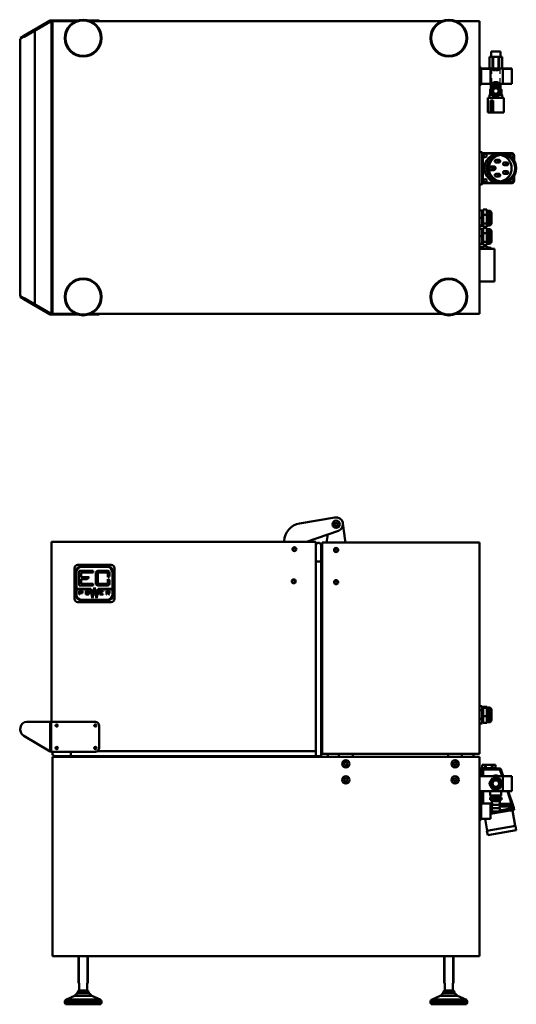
# Model space of a CAD drawing. Header units: millimetres. Extents: x 784 to 5006, y 464 to 3817.
# Tile 3 of 4: x 2265 to 3344, y 1676 to 3817. Entities that reach past the tile are written whole.
import ezdxf

# ---------------------------------------------------------------- set-up
doc = ezdxf.new("R2010")
doc.units = ezdxf.units.MM
doc.header["$LTSCALE"] = 10
for name, color, linetype, lineweight in [('Threads(ISO)', 7, 'Continuous', 25), ('Visible Edges(ISO)', 7, 'Continuous', 50), ('Visible Tangent Edges(ISO)', 7, 'Continuous', 50)]:
    doc.layers.add(name, color=color, linetype=linetype, lineweight=lineweight)

msp = doc.modelspace()

# ---------------------------------------------------------------- linework, layer by layer
at = {"layer": 'Threads(ISO)'}
for p, q in [((3290.7, 3748.4), (3290.7, 3736.4)), ((3309.2, 3736.4), (3309.2, 3748.4)), ((3288.4, 3709.4), (3268.4, 3709.4)), ((3290.7, 3711.4), (3290.7, 3699.4)), ((3309.2, 3699.4), (3309.2, 3711.4)), ((3334.9, 3709.4), (3314.9, 3709.4)), ((3290.6, 3690.4), (3290.6, 3676.4)), ((3309.3, 3676.4), (3309.3, 3690.4)), ((3268.4, 3679.4), (3288.4, 3679.4)), ((3314.9, 3679.4), (3334.9, 3679.4)), ((3334.9, 2171), (3314.9, 2171)), ((3290.6, 2130), (3290.6, 2126)), ((3309.3, 2126), (3309.3, 2130)), ((3314.9, 2140.9), (3334.9, 2140.9)), ((3288.4, 2111), (3268.4, 2111)), ((3268.4, 2080.9), (3288.4, 2080.9)), ((2394.4, 1781), (2394.4, 1722.1)), ((2411.4, 1722.1), (2411.4, 1781)), ((3189.4, 1781), (3189.4, 1722.1)), ((3206.4, 1722.1), (3206.4, 1781))]:
    msp.add_line(p, q, dxfattribs=at)
for centre, radius, start, end in [((2952.7, 2720), 4, 170, 80), ((2862.1, 2665.8), 4, 170, 80), ((2952.7, 2664), 4, 170, 80), ((2952.7, 2664), 4, 170, 80), ((2860.7, 2595.8), 4, 170, 80), ((2952.7, 2594), 4, 170, 80), ((2952.7, 2594), 4, 170, 80), ((2973.9, 2199), 4, 100, 10), ((3211.4, 2199), 4, 170, 80), ((2973.9, 2164), 4, 100, 10), ((3211.4, 2164), 4, 170, 80), ((3299.9, 2156), 9.24, 100, 10)]:
    msp.add_arc(centre, radius, start, end, dxfattribs=at)
at = {"layer": 'Visible Edges(ISO)'}
for p, q in [((2331.2, 3815.4), (2273.6, 3782.1)), ((2274.6, 3780.4), (2332.2, 3813.6)), ((2331.7, 3814.4), (2331.2, 3815.4)), ((2332.2, 3813.6), (2331.7, 3814.4)), ((2333.2, 3815.9), (2334.3, 3815.9)), ((2333.2, 3815.9), (2333.2, 3814.8)), ((2333.2, 3814.8), (2333.2, 3813.9)), ((2334.3, 3813.9), (2333.2, 3813.9)), ((2333.9, 3177.9), (2333.9, 3813.9)), ((2392.1, 3815.9), (2334.3, 3815.9)), ((2334.3, 3813.9), (2336.4, 3813.9)), ((2336.4, 3813.9), (2386.6, 3813.9)), ((2336.4, 3177.9), (2336.4, 3813.9)), ((2429.4, 3815.9), (2413.8, 3815.9)), ((2419.3, 3813.9), (3181.6, 3813.9)), ((2429.4, 3815.9), (2437.4, 3815.9)), ((2437.4, 3813.9), (2437.4, 3815.9)), ((2454.9, 3814.2), (2437.4, 3814.2)), ((2454.9, 3814.1), (2437.4, 3814.1)), ((2463.9, 3814), (2437.4, 3814)), ((2454.9, 3814.2), (2466.4, 3814.2)), ((2454.9, 3814.1), (2467.9, 3814.1)), ((2463.9, 3814), (2470.9, 3814)), ((2466.4, 3814.1), (2466.4, 3814.2)), ((2467.9, 3814), (2467.9, 3814.1)), ((2470.9, 3813.9), (2470.9, 3814)), ((3214.3, 3813.9), (3264.4, 3813.9)), ((3264.4, 3813.9), (3264.4, 3177.9)), ((2298, 3197.9), (2298, 3793.9)), ((2266, 3777.7), (2273.6, 3782.1)), ((2266, 3775.4), (2273.5, 3779.8)), ((2266, 3777.7), (2267, 3776)), ((2266, 3216.4), (2266, 3775.4)), ((2274.6, 3780.4), (2273.5, 3779.8)), ((2335.9, 3771.4), (2335.9, 3220.4)), ((3289.5, 3748.4), (3310.3, 3748.4)), ((3289.5, 3748.4), (3289.5, 3736.4)), ((3310.3, 3748.4), (3310.3, 3736.4)), ((3286.4, 3736.4), (3286.5, 3736.4)), ((3286.4, 3736.4), (3286.4, 3711.4)), ((3286.5, 3736.4), (3292.6, 3736.4)), ((3286.5, 3711.4), (3286.5, 3736.4)), ((3292.6, 3736.4), (3292.6, 3711.4)), ((3292.6, 3736.4), (3293.8, 3736.4)), ((3293.8, 3736.4), (3306.1, 3736.4)), ((3293.8, 3711.4), (3293.8, 3736.4)), ((3306.1, 3736.4), (3306.1, 3711.4)), ((3306.1, 3736.4), (3307.2, 3736.4)), ((3307.2, 3736.4), (3313.4, 3736.4)), ((3307.2, 3711.4), (3307.2, 3736.4)), ((3313.4, 3736.4), (3313.4, 3711.4)), ((3313.4, 3736.4), (3313.4, 3736.4)), ((3313.4, 3736.4), (3313.4, 3711.4)), ((3264.4, 3713.4), (3268.4, 3713.4)), ((3268.4, 3675.4), (3268.4, 3713.4)), ((3268.4, 3710.9), (3288.4, 3710.9)), ((3286.4, 3711.4), (3286.5, 3711.4)), ((3292.6, 3711.4), (3286.5, 3711.4)), ((3288.4, 3710.9), (3289.5, 3710.9)), ((3288.4, 3710.9), (3288.4, 3677.9)), ((3289.5, 3711.4), (3289.5, 3710.9)), ((3292.6, 3711.4), (3293.8, 3711.4)), ((3306.1, 3711.4), (3293.8, 3711.4)), ((3306.1, 3711.4), (3307.2, 3711.4)), ((3313.4, 3711.4), (3307.2, 3711.4)), ((3310.3, 3711.4), (3310.3, 3710.9)), ((3310.3, 3710.9), (3334.9, 3710.9)), ((3313.4, 3711.4), (3313.4, 3711.4)), ((3314.9, 3677.9), (3314.9, 3710.9)), ((3334.9, 3677.9), (3334.9, 3710.9)), ((3264.4, 3675.4), (3268.4, 3675.4)), ((3268.4, 3677.9), (3288.4, 3677.9)), ((3287.7, 3655.6), (3287.7, 3664.9)), ((3293.5, 3672.7), (3287.8, 3662)), ((3287.8, 3662), (3294.3, 3651.7)), ((3288.2, 3665.4), (3288.3, 3665.4)), ((3288.4, 3677.9), (3289.4, 3677.9)), ((3289.4, 3668.2), (3289.4, 3677.9)), ((3310.4, 3676.4), (3289.4, 3676.4)), ((3305.6, 3673.1), (3293.5, 3672.7)), ((3312.1, 3662.8), (3305.6, 3673.1)), ((3306.4, 3652.1), (3312.1, 3662.8)), ((3310.4, 3677.9), (3334.9, 3677.9)), ((3310.4, 3668.2), (3310.4, 3677.9)), ((3311.6, 3665.4), (3311.7, 3665.4)), ((3312.2, 3655.6), (3312.2, 3664.9)), ((3282.4, 3647.4), (3317.4, 3647.4)), ((3282.4, 3647.4), (3282.4, 3615.4)), ((3286.2, 3647.4), (3286.2, 3653.7)), ((3287.5, 3655.3), (3286.3, 3654)), ((3293.9, 3641.4), (3288.7, 3641.4)), ((3288.7, 3615.4), (3288.7, 3641.4)), ((3289.1, 3615.4), (3289.1, 3641.4)), ((3293.9, 3641.4), (3293.9, 3615.4)), ((3294.3, 3651.7), (3306.4, 3652.1)), ((3312.3, 3655.3), (3313.5, 3654)), ((3313.7, 3647.4), (3313.7, 3653.7)), ((3317.2, 3615.4), (3317.2, 3641.4)), ((3317.4, 3641.4), (3317.2, 3641.4)), ((3317.4, 3647.4), (3317.4, 3641.4)), ((3288.7, 3615.4), (3282.4, 3615.4)), ((3289.1, 3615.4), (3288.7, 3615.4)), ((3293.9, 3615.4), (3289.1, 3615.4)), ((3317.2, 3615.4), (3293.9, 3615.4)), ((2336.3, 3534.6), (2336.3, 3541.6)), ((2336.4, 3541.6), (2336.3, 3541.6)), ((2336.3, 3534.6), (2336.3, 3538.6)), ((2336.3, 3538.6), (2336.3, 3538.6)), ((2336.3, 3534.6), (2336.3, 3457.2)), ((2336.3, 3534.6), (2336.3, 3457.2)), ((3264.4, 3529.6), (3268.4, 3529.6)), ((3270.4, 3461.1), (3270.4, 3527.6)), ((3270.9, 3467.4), (3270.9, 3521.4)), ((3271.6, 3467.4), (3271.6, 3521.4)), ((3335.4, 3526.9), (3273.5, 3526.9)), ((3275.9, 3526.4), (3276.6, 3526.4)), ((3276.6, 3526.4), (3334.7, 3526.4)), ((3276.6, 3524.9), (3276.7, 3524.9)), ((3276.6, 3517.9), (3276.7, 3517.9)), ((3300.7, 3512.6), (3306.5, 3512.6)), ((3305.6, 3525.4), (3306.2, 3525.4)), ((3311.7, 3525.9), (3313.4, 3525.9)), ((3334.7, 3524.9), (3334.8, 3524.9)), ((3334.7, 3517.9), (3334.8, 3517.9)), ((3339.4, 3522.8), (3339.4, 3522.9)), ((3339.6, 3521.4), (3339.6, 3511.3)), ((3289.9, 3498.4), (3295.4, 3498.4)), ((3300.7, 3506.6), (3306.5, 3506.6)), ((3318.4, 3506.8), (3324.1, 3506.8)), ((3318.4, 3500.8), (3324.1, 3500.8)), ((3276.6, 3470.9), (3276.7, 3470.9)), ((3289.9, 3490.4), (3295.4, 3490.4)), ((3300.7, 3482.2), (3306.5, 3482.2)), ((3300.7, 3476.2), (3306.5, 3476.2)), ((3318.4, 3488), (3324.1, 3488)), ((3318.4, 3482), (3324.1, 3482)), ((3334.7, 3470.9), (3334.8, 3470.9)), ((3339.6, 3477.5), (3339.6, 3467.4)), ((2336.3, 3453.2), (2336.3, 3457.2)), ((2336.3, 3450.2), (2336.3, 3457.2)), ((2336.3, 3453.2), (2336.3, 3453.2)), ((2336.4, 3450.2), (2336.3, 3450.2)), ((3264.4, 3459.1), (3268.4, 3459.1)), ((3335.4, 3461.9), (3273.5, 3461.9)), ((3275.9, 3462.4), (3276.6, 3462.4)), ((3276.6, 3463.9), (3276.7, 3463.9)), ((3334.7, 3462.4), (3276.6, 3462.4)), ((3305.6, 3463.4), (3306.2, 3463.4)), ((3311.7, 3462.9), (3313.4, 3462.9)), ((3334.7, 3463.9), (3334.8, 3463.9)), ((3339.4, 3465.9), (3339.4, 3466)), ((3264.4, 3402.7), (3270.4, 3402.7)), ((3264.4, 3386.6), (3270.4, 3386.6)), ((3270.4, 3386.6), (3270.4, 3402.7)), ((3270.4, 3399.9), (3272.4, 3399.9)), ((3270.4, 3369.8), (3270.4, 3386.6)), ((3272.4, 3404.8), (3272.4, 3393.1)), ((3272.4, 3404.8), (3280.4, 3404.8)), ((3272.4, 3393.1), (3272.4, 3374.2)), ((3272.4, 3393.1), (3280.4, 3393.1)), ((3280.4, 3393.1), (3280.4, 3404.8)), ((3280.4, 3401.9), (3285.4, 3401.9)), ((3280.4, 3374.2), (3280.4, 3393.1)), ((3290.4, 3396.9), (3290.4, 3374.9)), ((3264.4, 3369.8), (3270.4, 3369.8)), ((3264.4, 3369), (3270.4, 3369)), ((3264.4, 3362.7), (3270.4, 3362.7)), ((3270.4, 3371.9), (3272.4, 3371.9)), ((3270.4, 3369), (3270.4, 3369.8)), ((3270.4, 3346.6), (3270.4, 3362.7)), ((3272.4, 3374.2), (3272.4, 3367)), ((3272.4, 3374.2), (3280.4, 3374.2)), ((3272.4, 3367), (3280.4, 3367)), ((3272.4, 3364.8), (3272.4, 3353.1)), ((3272.4, 3364.8), (3280.4, 3364.8)), ((3280.4, 3367), (3280.4, 3374.2)), ((3280.4, 3369.9), (3285.4, 3369.9)), ((3280.4, 3353.1), (3280.4, 3364.8)), ((3264.4, 3346.6), (3270.4, 3346.6)), ((3270.4, 3359.9), (3272.4, 3359.9)), ((3270.4, 3329.8), (3270.4, 3346.6)), ((3272.4, 3353.1), (3272.4, 3334.2)), ((3272.4, 3353.1), (3280.4, 3353.1)), ((3280.4, 3361.9), (3285.4, 3361.9)), ((3280.4, 3334.2), (3280.4, 3353.1)), ((3290.4, 3356.9), (3290.4, 3334.9)), ((3264.4, 3329.8), (3270.4, 3329.8)), ((3264.4, 3329), (3270.4, 3329)), ((3264.4, 3322.7), (3270.4, 3322.7)), ((3270.4, 3331.9), (3272.4, 3331.9)), ((3270.4, 3329), (3270.4, 3329.8)), ((3270.4, 3318.9), (3270.4, 3322.7)), ((3270.4, 3319.9), (3272.4, 3319.9)), ((3272.4, 3334.2), (3272.4, 3327)), ((3272.4, 3334.2), (3280.4, 3334.2)), ((3272.4, 3327), (3280.4, 3327)), ((3272.4, 3324.8), (3272.4, 3318.9)), ((3272.4, 3324.8), (3280.4, 3324.8)), ((3280.4, 3327), (3280.4, 3334.2)), ((3280.4, 3329.9), (3285.4, 3329.9)), ((3280.4, 3318.9), (3280.4, 3324.8)), ((3280.4, 3321.9), (3285.4, 3321.9)), ((3264.4, 3318.9), (3296.9, 3318.9)), ((3296.9, 3247.9), (3296.9, 3318.9)), ((3264.4, 3247.9), (3296.9, 3247.9)), ((2273.5, 3212), (2266, 3216.4)), ((2267, 3215.8), (2266, 3214.1)), ((2273.6, 3209.7), (2266, 3214.1)), ((2273.5, 3212), (2274.6, 3211.4)), ((2273.6, 3209.7), (2331.2, 3176.4)), ((2332.2, 3178.2), (2274.6, 3211.4)), ((2331.2, 3176.4), (2331.7, 3177.4)), ((2331.7, 3177.4), (2332.2, 3178.2)), ((2333.2, 3177.9), (2334.3, 3177.9)), ((2333.2, 3177.9), (2333.2, 3177)), ((2333.2, 3177), (2333.2, 3175.9)), ((2334.3, 3175.9), (2333.2, 3175.9)), ((2336.4, 3177.9), (2334.3, 3177.9)), ((2334.3, 3175.9), (2392.1, 3175.9)), ((2336.4, 3177.9), (2386.6, 3177.9)), ((2413.8, 3175.9), (2429.4, 3175.9)), ((2419.3, 3177.9), (3181.6, 3177.9)), ((2437.4, 3175.9), (2429.4, 3175.9)), ((2437.4, 3175.9), (2437.4, 3177.9)), ((2437.4, 3177.8), (2463.9, 3177.8)), ((2437.4, 3177.7), (2454.9, 3177.7)), ((2437.4, 3177.6), (2454.9, 3177.6)), ((2467.9, 3177.7), (2454.9, 3177.7)), ((2466.4, 3177.6), (2454.9, 3177.6)), ((2470.9, 3177.8), (2463.9, 3177.8)), ((2466.4, 3177.7), (2466.4, 3177.6)), ((2467.9, 3177.8), (2467.9, 3177.7)), ((2470.9, 3177.9), (2470.9, 3177.8)), ((3214.3, 3177.9), (3264.4, 3177.9)), ((2873.3, 2721.8), (2950.2, 2734.8)), ((2972.7, 2685), (2967.6, 2722)), ((2957.6, 2705.8), (2888.2, 2682)), ((2908.9, 2681.8), (2333.9, 2681.8)), ((2333.9, 2681.8), (2333.9, 2290.3)), ((2839.9, 2681.8), (2839.9, 2683.1)), ((2908.9, 2226.8), (2908.9, 2681.8)), ((3264.4, 2680), (2922.4, 2680)), ((2922.4, 2221), (2922.4, 2680)), ((2934.5, 2697.9), (2932.7, 2685)), ((2932.7, 2680), (2932.7, 2685)), ((2972.7, 2685), (2972.7, 2680)), ((3264.4, 2680), (3264.4, 2221)), ((2919.9, 2674.3), (2919.9, 2639.3)), ((2919.9, 2215.8), (2919.9, 2639.3)), ((2383.9, 2557.8), (2383.9, 2624.8)), ((2386.9, 2566.8), (2386.9, 2615.8)), ((2388.4, 2579.3), (2388.4, 2615.8)), ((2390.9, 2631.8), (2463.9, 2631.8)), ((2394.4, 2618.8), (2424.4, 2618.8)), ((2394.4, 2586.8), (2394.4, 2618.8)), ((2424.4, 2614.8), (2398.4, 2614.8)), ((2398.4, 2614.8), (2398.4, 2604.8)), ((2399.9, 2628.8), (2454.9, 2628.8)), ((2399.9, 2627.3), (2454.9, 2627.3)), ((2424.4, 2618.8), (2424.4, 2614.8)), ((2430.4, 2590.8), (2430.4, 2614.8)), ((2434.4, 2618.8), (2456.4, 2618.8)), ((2434.4, 2614.8), (2434.4, 2590.8)), ((2456.4, 2614.8), (2434.4, 2614.8)), ((2456.4, 2605.3), (2456.4, 2614.8)), ((2460.4, 2614.8), (2460.4, 2606.4)), ((2466.4, 2615.8), (2466.4, 2579.3)), ((2467.9, 2615.8), (2467.9, 2566.8)), ((2470.9, 2624.8), (2470.9, 2557.8)), ((2398.4, 2604.8), (2415.6, 2604.8)), ((2411.6, 2600.8), (2398.4, 2600.8)), ((2398.4, 2600.8), (2398.4, 2590.8)), ((2415.6, 2604.8), (2411.6, 2600.8)), ((2460.4, 2606.4), (2456.4, 2605.3)), ((2456.4, 2590.8), (2456.4, 2600.3)), ((2456.4, 2600.3), (2460.4, 2599.2)), ((2460.4, 2599.2), (2460.4, 2590.8)), ((2419.4, 2579.3), (2388.4, 2579.3)), ((2388.4, 2566.8), (2388.4, 2578.3)), ((2388.4, 2578.3), (2417.9, 2578.3)), ((2424.4, 2586.8), (2394.4, 2586.8)), ((2394.4, 2574.3), (2401.4, 2574.3)), ((2394.4, 2567.3), (2394.4, 2574.3)), ((2395.2, 2573.5), (2400.6, 2573.5)), ((2395.2, 2571.2), (2395.2, 2573.5)), ((2400.6, 2571.2), (2395.2, 2571.2)), ((2401.4, 2570.4), (2395.2, 2570.4)), ((2395.2, 2570.4), (2395.2, 2567.3)), ((2398.4, 2590.8), (2424.4, 2590.8)), ((2400.6, 2573.5), (2400.6, 2571.2)), ((2401.4, 2574.3), (2401.4, 2570.4)), ((2408.4, 2567.3), (2408.4, 2574.3)), ((2408.4, 2574.3), (2415.4, 2574.3)), ((2409.2, 2568.1), (2409.2, 2573.5)), ((2409.2, 2573.5), (2414.6, 2573.5)), ((2414.6, 2573.5), (2414.6, 2568.1)), ((2415.4, 2574.3), (2415.4, 2567.3)), ((2417.9, 2578.3), (2422.9, 2559.3)), ((2422.9, 2570.3), (2419.4, 2579.3)), ((2427.4, 2582.3), (2422.9, 2570.3)), ((2422.9, 2559.3), (2427.4, 2579.3)), ((2424.4, 2590.8), (2424.4, 2586.8)), ((2431.9, 2570.3), (2427.4, 2582.3)), ((2427.4, 2579.3), (2431.9, 2559.3)), ((2435.4, 2579.3), (2431.9, 2570.3)), ((2431.9, 2559.3), (2436.9, 2578.3)), ((2434.4, 2590.8), (2456.4, 2590.8)), ((2456.4, 2586.8), (2434.4, 2586.8)), ((2466.4, 2579.3), (2435.4, 2579.3)), ((2436.9, 2578.3), (2466.4, 2578.3)), ((2439.4, 2567.3), (2439.4, 2574.3)), ((2439.4, 2574.3), (2446.4, 2574.3)), ((2446.4, 2573.5), (2440.2, 2573.5)), ((2440.2, 2573.5), (2440.2, 2571.2)), ((2440.2, 2571.2), (2444.4, 2571.2)), ((2440.2, 2570.4), (2440.2, 2568.1)), ((2443.6, 2570.4), (2440.2, 2570.4)), ((2444.4, 2571.2), (2443.6, 2570.4)), ((2446.4, 2574.3), (2446.4, 2573.5)), ((2453.4, 2574.3), (2460.4, 2574.3)), ((2453.4, 2567.3), (2453.4, 2574.3)), ((2454.2, 2571.2), (2454.2, 2573.5)), ((2454.2, 2573.5), (2459.6, 2573.5)), ((2459.6, 2571.2), (2454.2, 2571.2)), ((2456, 2570.4), (2454.2, 2570.4)), ((2454.2, 2570.4), (2454.2, 2567.3)), ((2459.1, 2567.3), (2456, 2570.4)), ((2460.4, 2570.4), (2457.1, 2570.4)), ((2457.1, 2570.4), (2460.2, 2567.3)), ((2459.6, 2573.5), (2459.6, 2571.2)), ((2460.4, 2574.3), (2460.4, 2570.4)), ((2466.4, 2578.3), (2466.4, 2566.8)), ((2463.9, 2550.8), (2390.9, 2550.8)), ((2395.2, 2567.3), (2394.4, 2567.3)), ((2454.9, 2555.3), (2399.9, 2555.3)), ((2454.9, 2553.8), (2399.9, 2553.8)), ((2415.4, 2567.3), (2408.4, 2567.3)), ((2414.6, 2568.1), (2409.2, 2568.1)), ((2446.4, 2567.3), (2439.4, 2567.3)), ((2440.2, 2568.1), (2446.4, 2568.1)), ((2446.4, 2568.1), (2446.4, 2567.3)), ((2454.2, 2567.3), (2453.4, 2567.3)), ((2460.2, 2567.3), (2459.1, 2567.3)), ((3264.4, 2324.5), (3270.4, 2324.5)), ((3264.4, 2315.6), (3270.4, 2315.6)), ((3270.4, 2315.6), (3270.4, 2324.5)), ((3270.4, 2319.5), (3272.4, 2319.5)), ((3270.4, 2296.6), (3270.4, 2315.6)), ((3272.4, 2323.1), (3272.4, 2320.5)), ((3272.4, 2323.1), (3280.4, 2323.1)), ((3272.4, 2320.5), (3272.4, 2302.9)), ((3272.4, 2320.5), (3280.4, 2320.5)), ((3280.4, 2320.5), (3280.4, 2323.1)), ((3280.4, 2321.5), (3285.4, 2321.5)), ((3280.4, 2302.9), (3280.4, 2320.5)), ((3290.4, 2316.5), (3290.4, 2294.5)), ((3264.4, 2296.6), (3270.4, 2296.6)), ((3270.4, 2286.4), (3270.4, 2296.6)), ((3270.4, 2291.5), (3272.4, 2291.5)), ((3272.4, 2302.9), (3272.4, 2287.8)), ((3272.4, 2302.9), (3280.4, 2302.9)), ((3280.4, 2287.8), (3280.4, 2302.9)), ((2279.9, 2290.3), (2331.2, 2290.3)), ((2331.2, 2290.3), (2333.2, 2290.3)), ((2333.2, 2290.3), (2429.4, 2290.3)), ((2437.4, 2282.3), (2437.4, 2233.3)), ((3264.4, 2286.4), (3270.4, 2286.4)), ((3272.4, 2287.8), (3280.4, 2287.8)), ((3280.4, 2289.5), (3285.4, 2289.5)), ((2331.2, 2226.1), (2273.6, 2260)), ((2429.4, 2225.3), (2334.3, 2225.3)), ((2336.4, 2214), (3264.4, 2214)), ((2336.4, 1781), (2336.4, 2214)), ((2341.4, 2215.8), (2376.4, 2215.8)), ((2908.9, 2215.8), (2376.4, 2215.8)), ((2434.1, 2226.8), (2908.9, 2226.8)), ((2908.9, 2226.8), (2908.9, 2215.8)), ((2919.9, 2215.8), (2908.9, 2215.8)), ((3264.4, 2221), (2922.4, 2221)), ((2934.8, 2221), (2934.8, 2214)), ((2959.4, 2221), (2958.9, 2219)), ((2958.9, 2219), (2958.9, 2214)), ((2988.9, 2219), (2988.5, 2221)), ((2988.9, 2214), (2988.9, 2219)), ((3196.4, 2219), (3196.9, 2221)), ((3196.4, 2214), (3196.4, 2219)), ((3226, 2221), (3226.4, 2219)), ((3226.4, 2219), (3226.4, 2214)), ((3251.3, 2214), (3251.3, 2221)), ((3264.4, 2214), (3264.4, 1781)), ((3269.5, 2188.6), (3264.4, 2188.6)), ((3268.4, 2184.6), (3264.4, 2184.6)), ((3269.4, 2189.6), (3299.4, 2189.6)), ((3269.4, 2188.6), (3269.4, 2189.6)), ((3269.9, 2197.1), (3269.9, 2197.1)), ((3269.9, 2197.1), (3269.9, 2189.6)), ((3269.9, 2189.6), (3269.9, 2197.1)), ((3269.9, 2197.1), (3276.5, 2197.1)), ((3270.4, 2183.2), (3270.4, 2185.7)), ((3309, 2188.6), (3272.4, 2188.6)), ((3278, 2197.1), (3276.5, 2197.1)), ((3276.5, 2197.1), (3276.5, 2189.6)), ((3278, 2189.6), (3278, 2197.1)), ((3278, 2197.1), (3291, 2197.1)), ((3292.5, 2197.1), (3291, 2197.1)), ((3291, 2197.1), (3291, 2189.6)), ((3292.5, 2189.6), (3292.5, 2197.1)), ((3292.5, 2197.1), (3298.9, 2197.1)), ((3298.9, 2197.1), (3298.9, 2189.6)), ((3299.4, 2188.6), (3299.4, 2189.6)), ((3310.9, 2187.2), (3315.9, 2172.5)), ((2336.3, 2161.5), (2336.3, 2165)), ((2336.4, 2165), (2336.3, 2165)), ((3264.4, 2172.5), (3297.6, 2172.5)), ((3270.4, 2172.5), (3270.4, 2183.2)), ((3292.6, 2167.3), (3286.5, 2156.6)), ((3306.1, 2168), (3293.8, 2168)), ((3297.5, 2169), (3302.4, 2169)), ((3297.5, 2169), (3297.5, 2168)), ((3297.6, 2173.6), (3297.6, 2170.5)), ((3297.6, 2173.6), (3298.1, 2173.6)), ((3297.6, 2170.5), (3298.1, 2170.5)), ((3298.1, 2173.6), (3301.5, 2173.6)), ((3298.1, 2170.5), (3298.1, 2173.6)), ((3301.5, 2170.5), (3298.1, 2170.5)), ((3298.7, 2170.5), (3298.7, 2169)), ((3301.2, 2170.5), (3301.2, 2169)), ((3301.5, 2173.6), (3301.5, 2170.5)), ((3301.5, 2173.6), (3302.1, 2173.6)), ((3301.5, 2170.5), (3302.1, 2170.5)), ((3302.1, 2173.6), (3302.2, 2173.6)), ((3302.1, 2170.5), (3302.1, 2173.6)), ((3302.3, 2170.5), (3302.1, 2170.5)), ((3302.2, 2172.9), (3302.2, 2173.6)), ((3302.2, 2173.6), (3302.2, 2173.6)), ((3302.2, 2173.6), (3302.2, 2172.9)), ((3302.2, 2173.6), (3302.3, 2173.6)), ((3302.2, 2172.9), (3302.2, 2172.9)), ((3302.3, 2173.6), (3302.3, 2170.5)), ((3302.3, 2172.5), (3334.9, 2172.5)), ((3302.4, 2169), (3302.4, 2168)), ((3313.4, 2156.6), (3307.2, 2167.3)), ((3314.9, 2139.5), (3314.9, 2172.5)), ((3334.9, 2139.5), (3334.9, 2172.5)), ((2336.3, 2160), (2336.3, 2162)), ((2336.3, 2162), (2336.3, 2162)), ((2336.3, 2161.5), (2336.3, 2094.5)), ((2336.3, 2160), (2336.3, 2093)), ((3286.5, 2155.3), (3292.6, 2144.6)), ((3293.8, 2144), (3306.1, 2144)), ((3307.2, 2144.6), (3313.4, 2155.3)), ((3264.4, 2139.5), (3334.9, 2139.5)), ((3270.4, 2112.5), (3270.4, 2139.5)), ((3287.8, 2126), (3287.8, 2121)), ((3287.8, 2126), (3290.7, 2126)), ((3293.5, 2121), (3287.8, 2121)), ((3287.9, 2130), (3287.9, 2139.5)), ((3287.9, 2130), (3311.9, 2130)), ((3289.4, 2130), (3289.4, 2126)), ((3290.7, 2126), (3293.5, 2126)), ((3291.9, 2121), (3291.9, 2117.5)), ((3293.5, 2126), (3293.5, 2121)), ((3293.5, 2126), (3299.6, 2126)), ((3305.6, 2121), (3293.5, 2121)), ((3299.6, 2126), (3305.6, 2126)), ((3305.6, 2126), (3308.9, 2126)), ((3305.6, 2126), (3305.6, 2121)), ((3312.1, 2121), (3305.6, 2121)), ((3307.9, 2121), (3307.9, 2117.5)), ((3308.9, 2126), (3312.1, 2126)), ((3310.4, 2130), (3310.4, 2126)), ((3311.9, 2130), (3311.9, 2139.5)), ((3312.1, 2126), (3312.1, 2121)), ((3327.1, 2139.5), (3338.6, 2105.5)), ((3264.4, 2115), (3268.4, 2115)), ((3268.4, 2077), (3268.4, 2115)), ((3268.4, 2112.5), (3288.4, 2112.5)), ((3288.4, 2112.5), (3288.4, 2079.5)), ((3291.2, 2108.3), (3288.4, 2108.3)), ((3290.9, 2117.5), (3308.9, 2117.5)), ((3291.9, 2110.1), (3290.9, 2117.5)), ((3291.9, 2110.1), (3290.9, 2109.9)), ((3290.9, 2109.9), (3308.9, 2109.9)), ((3291.9, 2102.5), (3290.9, 2109.9)), ((3291.9, 2102.5), (3290.9, 2102.4)), ((3290.9, 2102.4), (3308.9, 2102.4)), ((3291.9, 2095), (3290.9, 2102.4)), ((3291.9, 2110.1), (3307.9, 2110.1)), ((3291.9, 2102.5), (3307.9, 2102.5)), ((3307.9, 2110.1), (3308.9, 2117.5)), ((3307.9, 2110.1), (3308.9, 2109.9)), ((3307.9, 2102.5), (3308.9, 2109.9)), ((3307.9, 2102.5), (3308.9, 2102.4)), ((3307.9, 2095), (3308.9, 2102.4)), ((3335.4, 2102.6), (3308.3, 2097.8)), ((3334.1, 2108.3), (3308.7, 2108.3)), ((3334.1, 2108.3), (3334.8, 2108.3)), ((3339.6, 2099.2), (3334.7, 2098.4)), ((3339.4, 2103.3), (3335.4, 2102.6)), ((3338.1, 2099), (3338.3, 2098)), ((3339.4, 2103.3), (3338.6, 2105.5)), ((3338.9, 2103.2), (3339.6, 2099.2)), ((2336.3, 2084), (2336.3, 2094.5)), ((2336.3, 2087), (2336.3, 2093)), ((2336.3, 2087), (2336.3, 2087)), ((2336.4, 2084), (2336.3, 2084)), ((3268.4, 2079.5), (3288.4, 2079.5)), ((3276.6, 2079.5), (3281.2, 2053.4)), ((3288.4, 2090.2), (3334.7, 2098.4)), ((3292.3, 2095), (3288.4, 2094.3)), ((3291.9, 2095), (3307.9, 2095)), ((3331.2, 2097.8), (3331.4, 2096.8)), ((3338.3, 2098), (3331.4, 2096.8)), ((3336.3, 2097.6), (3342.2, 2064.2)), ((3264.4, 2077), (3268.4, 2077)), ((3280.7, 2053.3), (3342.7, 2064.2)), ((3342.7, 2064.2), (3344.4, 2054.4)), ((3280.7, 2053.3), (3282.4, 2043.5)), ((3282.4, 2043.5), (3344.4, 2054.4)), ((2336.4, 1781), (3264.4, 1781)), ((2392.9, 1722.1), (2392.9, 1781)), ((2412.9, 1722.1), (2412.9, 1781)), ((3187.9, 1722.1), (3187.9, 1781)), ((3207.9, 1722.1), (3207.9, 1781)), ((2394.4, 1722.1), (2392.9, 1722.1)), ((2394.4, 1722.1), (2394.4, 1706.1)), ((2411.4, 1706.1), (2411.4, 1722.1)), ((2412.9, 1722.1), (2411.4, 1722.1)), ((3189.4, 1722.1), (3187.9, 1722.1)), ((3189.4, 1722.1), (3189.4, 1706.1)), ((3206.4, 1706.1), (3206.4, 1722.1)), ((3207.9, 1722.1), (3206.4, 1722.1)), ((2384.2, 1694.7), (2366.4, 1686.4)), ((2390.7, 1701), (2385.1, 1695.3)), ((2392.9, 1706.1), (2390.4, 1701.7)), ((2415.5, 1701.7), (2390.4, 1701.7)), ((2391.7, 1701), (2390.4, 1701.7)), ((2415.2, 1701), (2390.7, 1701)), ((2394.4, 1706.1), (2392.9, 1706.1)), ((2411.4, 1706.1), (2394.4, 1706.1)), ((2411.4, 1706.1), (2394.4, 1706.1)), ((2412.9, 1706.1), (2411.4, 1706.1)), ((2412.9, 1706.1), (2415.5, 1701.7)), ((2414.2, 1701), (2415.5, 1701.7)), ((2415.2, 1701), (2420.8, 1695.3)), ((2421.7, 1694.7), (2439.5, 1686.4)), ((3179.2, 1694.7), (3161.4, 1686.4)), ((3185.7, 1701), (3180.1, 1695.3)), ((3187.9, 1706.1), (3185.4, 1701.7)), ((3210.5, 1701.7), (3185.4, 1701.7)), ((3186.7, 1701), (3185.4, 1701.7)), ((3210.2, 1701), (3185.7, 1701)), ((3189.4, 1706.1), (3187.9, 1706.1)), ((3206.4, 1706.1), (3189.4, 1706.1)), ((3206.4, 1706.1), (3189.4, 1706.1)), ((3207.9, 1706.1), (3206.4, 1706.1)), ((3207.9, 1706.1), (3210.5, 1701.7)), ((3209.2, 1701), (3210.5, 1701.7)), ((3210.2, 1701), (3215.8, 1695.3)), ((3216.7, 1694.7), (3234.5, 1686.4)), ((2362.9, 1680), (2362.9, 1681)), ((2442.9, 1680), (2362.9, 1680)), ((2364.4, 1676), (2362.9, 1680)), ((2441.5, 1676), (2364.4, 1676)), ((2441.5, 1676), (2442.9, 1680)), ((2442.9, 1680), (2442.9, 1681)), ((3157.9, 1680), (3157.9, 1681)), ((3237.9, 1680), (3157.9, 1680)), ((3159.4, 1676), (3157.9, 1680)), ((3236.5, 1676), (3159.4, 1676)), ((3236.5, 1676), (3237.9, 1680)), ((3237.9, 1680), (3237.9, 1681))]:
    msp.add_line(p, q, dxfattribs=at)
for centre, radius in [((2402.9, 3777.4), 40), ((2402.9, 3777.4), 38.5), ((3197.9, 3777.4), 40), ((3197.9, 3777.4), 38.5), ((3299.9, 3662.4), 9), ((3299.9, 3662.4), 8), ((3299.9, 3662.4), 6), ((2402.9, 3214.4), 40), ((2402.9, 3214.4), 38.5), ((3197.9, 3214.4), 40), ((3197.9, 3214.4), 38.5), ((2952.7, 2720), 8), ((2952.7, 2720), 3.32), ((2862.1, 2665.8), 4.25), ((2862.1, 2665.8), 3.32), ((2952.7, 2664), 4.5), ((2952.7, 2664), 3.32), ((2860.7, 2595.8), 4.25), ((2860.7, 2595.8), 3.32), ((2952.7, 2594), 4.5), ((2952.7, 2594), 3.32), ((2345.4, 2282.3), 2.5), ((2429.4, 2282.3), 2.5), ((2345.4, 2233.3), 2.5), ((2429.4, 2233.3), 2.5), ((2973.9, 2199), 8), ((3211.4, 2199), 8), ((2973.9, 2199), 3.32), ((3211.4, 2199), 3.32), ((2973.9, 2164), 8), ((2973.9, 2164), 3.32), ((3211.4, 2164), 8), ((3211.4, 2164), 3.32), ((3299.9, 2156), 10.4), ((3299.9, 2156), 7)]:
    msp.add_circle(centre, radius, dxfattribs=at)
for centre, radius, start, end in [((2376.4, 3771.4), 40.5, 170.7056, 180), ((3288.2, 3664.9), 0.5, 90, 180), ((3299.9, 3662.4), 12, 123.0311, 180.9412), ((3299.9, 3662.4), 12, 63.0311, 120.9412), ((3299.9, 3662.4), 12, 3.0311, 60.9412), ((3299.9, 3662.4), 12, 303.0311, 0.9412), ((3311.7, 3664.9), 0.5, 0, 90), ((3286.7, 3653.7), 0.5, 135, 180), ((3287.2, 3655.6), 0.5, 315, 0), ((3299.9, 3662.4), 12, 183.0311, 240.9412), ((3299.9, 3662.4), 12, 243.0311, 300.9412), ((3312.7, 3655.6), 0.5, 180, 225), ((3313.2, 3653.7), 0.5, 0, 45), ((3268.4, 3527.6), 2, 0, 90), ((3273.5, 3530.9), 4, 212.7972, 270), ((3268.4, 3461.1), 2, 270, 0), ((3273.5, 3457.9), 4, 90, 147.2028), ((3285.4, 3396.9), 5, 0, 90), ((3285.4, 3374.9), 5, 270, 0), ((3285.4, 3356.9), 5, 0, 90), ((3285.4, 3334.9), 5, 270, 0), ((3285.4, 3316.9), 5, 23.5782, 90), ((2376.4, 3220.4), 40.5, 180, 189.2944), ((2879.9, 2682.3), 40, 99.5924, 178.8403), ((2952.7, 2720), 15, 288.9507, 99.5924), ((2889.8, 2677.2), 5, 108.9507, 114.2443), ((2914.4, 2674.3), 5.5, 0, 180), ((2390.9, 2624.8), 7, 90, 180), ((2399.9, 2615.8), 13, 90, 180), ((2399.9, 2615.8), 11.5, 90, 180), ((2434.4, 2614.8), 4, 90, 180), ((2454.9, 2615.8), 13, 0, 90), ((2454.9, 2615.8), 11.5, 0, 90), ((2456.4, 2614.8), 4, 0, 90), ((2463.9, 2624.8), 7, 0, 90), ((2434.4, 2590.8), 4, 180, 270), ((2456.4, 2590.8), 4, 270, 0), ((2390.9, 2557.8), 7, 180, 270), ((2399.9, 2566.8), 13, 180, 270), ((2399.9, 2566.8), 11.5, 180, 270), ((2454.9, 2566.8), 11.5, 270, 0), ((2454.9, 2566.8), 13, 270, 0), ((2463.9, 2557.8), 7, 270, 0), ((3285.4, 2316.5), 5, 0, 90), ((3285.4, 2294.5), 5, 270, 0), ((2282, 2274.3), 16, 173.9468, 186.0532), ((2429.4, 2282.3), 8, 0, 90), ((2429.4, 2233.3), 8, 270, 0), ((2334.3, 2233.3), 8, 261.5385, 270), ((2341.4, 2221.3), 5.5, 133.3418, 270), ((3309, 2186.6), 2, 18.7295, 90), ((3299.9, 2156), 13.5, 117.266, 122.734), ((3299.9, 2156), 17.5, 97.7951, 109.463), ((3299.9, 2156), 17.5, 70.537, 82.2049), ((3299.9, 2156), 13.5, 57.266, 62.734), ((3299.9, 2156), 13.5, 177.266, 182.734), ((3299.9, 2156), 13.5, 237.266, 242.734), ((3299.9, 2156), 13.5, 297.266, 302.734), ((3299.9, 2156), 13.5, 357.266, 2.734), ((3334.8, 2104.3), 4, 18.7295, 90), ((2382.9, 1697.4), 3, 295, 315), ((2422.9, 1697.4), 3, 225, 245), ((3177.9, 1697.4), 3, 295, 315), ((3217.9, 1697.4), 3, 225, 245), ((2368.9, 1681), 6, 115, 180), ((2436.9, 1681), 6, 0, 65), ((3163.9, 1681), 6, 115, 180), ((3231.9, 1681), 6, 0, 65)]:
    msp.add_arc(centre, radius, start, end, dxfattribs=at)
for centre, major_axis, ratio, start_param, end_param in [((3275.9, 3521.4), (0, 5), 0.984808, 0, 1.570796), ((3276.6, 3521.4), (0, 5), 0.984808, 0, 1.570796), ((3276.6, 3521.4), (0, -3.5), 0.984808, 3.141593, 6.283185), ((3305.6, 3494.4), (0, -31), 0.984808, 3.141593, 6.283185), ((3311.7, 3494.4), (0, 31.5), 0.984808, 0, 3.141593), ((3300.7, 3509.6), (0, -3), 0.984808, 3.141593, 6.283185), ((3305.6, 3494.4), (0, -29), 0.984808, 0.137236, 3.004357), ((3334.8, 3521.4), (0, 3.5), 0.984808, 2.882358, 8.328151), ((3334.7, 3521.4), (0, 3.5), 0.984808, 0, 1.983264), ((3334.7, 3521.4), (0, -3.5), 0.984808, 6.093601, 6.283185), ((3334.7, 3521.4), (0, 5), 0.984808, 4.712389, 6.283185), ((3335.4, 3522.9), (0, -4), 0.99635, 1.570796, 3.141593), ((3289.9, 3494.4), (0, -4), 0.984808, 3.141593, 6.283185), ((3318.4, 3503.8), (0, -3), 0.984808, 3.141593, 6.283185), ((3276.6, 3467.4), (0, -3.5), 0.984808, 3.141593, 6.283185), ((3300.7, 3479.2), (0, -3), 0.984808, 3.141593, 6.283185), ((3318.4, 3485), (0, -3), 0.984808, 3.141593, 6.283185), ((3334.8, 3467.4), (0, 3.5), 0.984808, 1.096627, 6.54242), ((3334.7, 3467.4), (0, 3.5), 0.984808, 0, 0.189584), ((3275.9, 3467.4), (0, -5), 0.984808, 4.712389, 6.283185), ((3276.6, 3467.4), (0, -5), 0.984808, 4.712389, 6.283185), ((3334.7, 3467.4), (0, -3.5), 0.984808, 4.299921, 6.283185), ((3334.7, 3467.4), (0, -5), 0.984808, 0, 1.570796), ((3335.4, 3465.9), (0, -4), 0.99635, 0, 1.570796), ((2279.9, 2274.3), (0, 16), 0.866025, 0, 2.670354), ((3268.4, 2183.2), (-2, 0), 0.683204, 3.141593, 4.712389)]:
    msp.add_ellipse(centre, major_axis=major_axis, ratio=ratio, start_param=start_param, end_param=end_param, dxfattribs=at)
for centre, major_axis in [((3276.7, 3521.4), (0, -3.5)), ((3313.4, 3494.4), (0, 31.5)), ((3313.4, 3494.4), (0, -29)), ((3276.7, 3467.4), (0, -3.5))]:
    msp.add_ellipse(centre, major_axis=major_axis, ratio=0.984808, dxfattribs=at)
for points, knots in [([(2331.2, 3815.4), (2331.5, 3815.5), (2331.8, 3815.7), (2332.5, 3815.9), (2332.8, 3815.9), (2333.2, 3815.9)], [0, 0, 0, 0, 0.1117033, 0.1117033, 0.2234066, 0.2234066, 0.2234066, 0.2234066]), ([(2333.2, 3813.9), (2333, 3813.9), (2332.8, 3813.9), (2332.5, 3813.8), (2332.3, 3813.7), (2332.2, 3813.6)], [0, 0, 0, 0, 0.0650345, 0.0650345, 0.130069, 0.130069, 0.130069, 0.130069]), ([(3289.5, 3710.9), (3289.5, 3710.9), (3289.8, 3710.7), (3290.9, 3710.1), (3291.7, 3709.6), (3293.5, 3708.7), (3294.6, 3708.2), (3296.5, 3707.6), (3297.2, 3707.5), (3298.6, 3707.3), (3299.3, 3707.2), (3300.6, 3707.2), (3301.3, 3707.3), (3302.7, 3707.5), (3303.3, 3707.6), (3305.3, 3708.2), (3306.4, 3708.7), (3308.2, 3709.6), (3309, 3710.1), (3310.1, 3710.7), (3310.3, 3710.9), (3310.3, 3710.9)], [1.623233, 1.623233, 1.623233, 1.623233, 2.027361, 2.027361, 2.431489, 2.431489, 2.838978, 2.838978, 3.042722, 3.042722, 3.246466, 3.246466, 3.45021, 3.45021, 3.653954, 3.653954, 4.061443, 4.061443, 4.465571, 4.465571, 4.869699, 4.869699, 4.869699, 4.869699]), ([(3299.9, 3681.7), (3299.3, 3681.7), (3298.6, 3681.6), (3297.2, 3681.4), (3296.5, 3681.2), (3294.6, 3680.6), (3293.4, 3680.1), (3291.6, 3679.2), (3290.8, 3678.7), (3289.7, 3678.1), (3289.4, 3677.9), (3289.4, 3677.9)], [0, 0, 0, 0, 0.205925, 0.205925, 0.411849, 0.411849, 0.823698, 0.823698, 1.231983, 1.231983, 1.640267, 1.640267, 1.640267, 1.640267]), ([(3310.4, 3677.9), (3310.4, 3677.9), (3310.2, 3678.1), (3309.1, 3678.7), (3308.3, 3679.2), (3306.5, 3680.1), (3305.3, 3680.6), (3303.4, 3681.2), (3302.7, 3681.4), (3301.3, 3681.6), (3300.6, 3681.7), (3299.9, 3681.7)], [4.920802, 4.920802, 4.920802, 4.920802, 5.329087, 5.329087, 5.737371, 5.737371, 6.14922, 6.14922, 6.355145, 6.355145, 6.561069, 6.561069, 6.561069, 6.561069]), ([(3306.5, 3512.6), (3306.8, 3512.6), (3307.1, 3512.6), (3307.7, 3512.4), (3308, 3512.2), (3308.5, 3511.8), (3308.7, 3511.6), (3309.1, 3511.1), (3309.2, 3510.8), (3309.4, 3510.2), (3309.4, 3509.9), (3309.4, 3509.2), (3309.4, 3508.9), (3309.2, 3508.3), (3309, 3508), (3308.6, 3507.5), (3308.4, 3507.3), (3307.8, 3506.9), (3307.5, 3506.8), (3307, 3506.6), (3306.7, 3506.6), (3306.5, 3506.6)], [0, 0, 0, 0, 0.317264, 0.317264, 0.63508, 0.63508, 0.954315, 0.954315, 1.275252, 1.275252, 1.597504, 1.597504, 1.920193, 1.920193, 2.242276, 2.242276, 2.56293, 2.56293, 2.881874, 2.881874, 3.141593, 3.141593, 3.141593, 3.141593]), ([(3295.4, 3498.4), (3295.8, 3498.4), (3296.3, 3498.3), (3297.1, 3498.1), (3297.4, 3497.9), (3298.1, 3497.4), (3298.4, 3497.1), (3298.9, 3496.4), (3299.1, 3496), (3299.3, 3495.2), (3299.4, 3494.7), (3299.4, 3493.9), (3299.3, 3493.4), (3299, 3492.6), (3298.8, 3492.3), (3298.3, 3491.6), (3297.9, 3491.3), (3297.2, 3490.8), (3296.8, 3490.6), (3296.1, 3490.4), (3295.8, 3490.4), (3295.4, 3490.4)], [0, 0, 0, 0, 0.316324, 0.316324, 0.633377, 0.633377, 0.952323, 0.952323, 1.273568, 1.273568, 1.596618, 1.596618, 1.920275, 1.920275, 2.2431, 2.2431, 2.563969, 2.563969, 2.882527, 2.882527, 3.141593, 3.141593, 3.141593, 3.141593]), ([(3324.1, 3506.8), (3324.4, 3506.8), (3324.7, 3506.8), (3325.3, 3506.6), (3325.6, 3506.4), (3326.1, 3506), (3326.3, 3505.8), (3326.7, 3505.3), (3326.8, 3505), (3327, 3504.4), (3327.1, 3504), (3327, 3503.4), (3327, 3503.1), (3326.8, 3502.5), (3326.6, 3502.2), (3326.2, 3501.7), (3326, 3501.5), (3325.5, 3501.1), (3325.2, 3501), (3324.6, 3500.8), (3324.3, 3500.8), (3324.1, 3500.8)], [0, 0, 0, 0, 0.317264, 0.317264, 0.63508, 0.63508, 0.954315, 0.954315, 1.275252, 1.275252, 1.597504, 1.597504, 1.920193, 1.920193, 2.242276, 2.242276, 2.56293, 2.56293, 2.881874, 2.881874, 3.141593, 3.141593, 3.141593, 3.141593]), ([(3306.5, 3482.2), (3306.8, 3482.2), (3307.1, 3482.1), (3307.7, 3481.9), (3308, 3481.8), (3308.5, 3481.4), (3308.7, 3481.2), (3309.1, 3480.6), (3309.2, 3480.4), (3309.4, 3479.7), (3309.4, 3479.4), (3309.4, 3478.8), (3309.4, 3478.5), (3309.2, 3477.9), (3309, 3477.6), (3308.6, 3477.1), (3308.4, 3476.8), (3307.8, 3476.5), (3307.5, 3476.4), (3307, 3476.2), (3306.7, 3476.2), (3306.5, 3476.2)], [0, 0, 0, 0, 0.317264, 0.317264, 0.63508, 0.63508, 0.954315, 0.954315, 1.275252, 1.275252, 1.597504, 1.597504, 1.920193, 1.920193, 2.242276, 2.242276, 2.56293, 2.56293, 2.881874, 2.881874, 3.141593, 3.141593, 3.141593, 3.141593]), ([(3324.1, 3488), (3324.4, 3488), (3324.7, 3487.9), (3325.3, 3487.7), (3325.6, 3487.6), (3326.1, 3487.2), (3326.3, 3487), (3326.7, 3486.5), (3326.8, 3486.2), (3327, 3485.6), (3327.1, 3485.2), (3327, 3484.6), (3327, 3484.3), (3326.8, 3483.7), (3326.6, 3483.4), (3326.2, 3482.9), (3326, 3482.7), (3325.5, 3482.3), (3325.2, 3482.2), (3324.6, 3482), (3324.3, 3482), (3324.1, 3482)], [0, 0, 0, 0, 0.317264, 0.317264, 0.63508, 0.63508, 0.954315, 0.954315, 1.275252, 1.275252, 1.597504, 1.597504, 1.920193, 1.920193, 2.242276, 2.242276, 2.56293, 2.56293, 2.881874, 2.881874, 3.141593, 3.141593, 3.141593, 3.141593]), ([(2333.2, 3175.9), (2332.8, 3175.9), (2332.5, 3175.9), (2331.8, 3176.1), (2331.5, 3176.3), (2331.2, 3176.4)], [0, 0, 0, 0, 0.1117033, 0.1117033, 0.2234066, 0.2234066, 0.2234066, 0.2234066]), ([(2332.2, 3178.2), (2332.3, 3178.1), (2332.5, 3178), (2332.8, 3177.9), (2333, 3177.9), (2333.2, 3177.9)], [0, 0, 0, 0, 0.0650345, 0.0650345, 0.130069, 0.130069, 0.130069, 0.130069]), ([(2331.2, 2226.1), (2331.5, 2226), (2331.8, 2225.9), (2332.5, 2225.6), (2332.8, 2225.5), (2333.2, 2225.4)], [0, 0, 0, 0, 0.1117033, 0.1117033, 0.2234066, 0.2234066, 0.2234066, 0.2234066]), ([(3271.4, 2188.6), (3271.3, 2188.6), (3271.2, 2188.6), (3271, 2188.6), (3270.8, 2188.6), (3270.5, 2188.6), (3270.3, 2188.6), (3269.9, 2188.6), (3269.7, 2188.6), (3269.5, 2188.6)], [0, 0, 0, 0, 0.0340829, 0.0340829, 0.0948018, 0.0948018, 0.1383388, 0.1383388, 0.2070385, 0.2070385, 0.2070385, 0.2070385]), ([(3272.4, 2188.6), (3272.2, 2188.6), (3271.9, 2188.6), (3271.5, 2188.6), (3271.5, 2188.6), (3271.4, 2188.6)], [0, 0, 0, 0, 0.1175628, 0.1175628, 0.1445836, 0.1445836, 0.1445836, 0.1445836]), ([(3270.4, 2177.1), (3270.4, 2177), (3270.5, 2176.8), (3270.5, 2176.4), (3270.5, 2176), (3270.5, 2175.6), (3270.5, 2175.2), (3270.5, 2174.9), (3270.5, 2174.4), (3270.4, 2174.2), (3270.4, 2174.1)], [1.8028114, 1.8028114, 1.8028114, 1.8028114, 1.8492958, 1.8492958, 1.9589155, 1.9589155, 1.9589155, 2.0685352, 2.0685352, 2.1150196, 2.1150196, 2.1150196, 2.1150196])]:
    msp.add_open_spline(points, degree=3, knots=knots, dxfattribs=at)
at = {"layer": 'Visible Tangent Edges(ISO)'}
for p, q in [((2333.2, 3814.8), (2334.3, 3814.8)), ((2334.3, 3814.8), (2334.3, 3815.9)), ((2334.3, 3813.9), (2334.3, 3814.8)), ((2429.4, 3815.9), (2429.4, 3813.9)), ((2454.9, 3814.1), (2454.9, 3814.2)), ((2454.9, 3814), (2454.9, 3814.1)), ((2463.9, 3813.9), (2463.9, 3814)), ((2273.6, 3782.1), (2274.6, 3780.4)), ((2336.4, 3771.4), (2335.9, 3771.4)), ((3288.2, 3664.9), (3287.7, 3664.9)), ((3312.2, 3664.9), (3311.7, 3664.9)), ((3291.7, 3653.7), (3286.2, 3653.7)), ((3286.3, 3654), (3291.3, 3654)), ((3290.3, 3655.3), (3287.5, 3655.3)), ((3287.7, 3655.6), (3290.1, 3655.6)), ((3313.7, 3653.7), (3308.2, 3653.7)), ((3308.6, 3654), (3313.5, 3654)), ((3312.3, 3655.3), (3309.6, 3655.3)), ((3309.8, 3655.6), (3312.2, 3655.6)), ((2336.3, 3534.6), (2336.3, 3534.6)), ((2336.4, 3534.6), (2336.3, 3534.6)), ((3270.9, 3521.4), (3271.6, 3521.4)), ((2336.3, 3457.2), (2336.3, 3457.2)), ((2336.4, 3457.2), (2336.3, 3457.2)), ((3270.9, 3467.4), (3271.6, 3467.4)), ((3285.4, 3369.9), (3285.4, 3401.9)), ((3285.4, 3329.9), (3285.4, 3361.9)), ((3285.4, 3318.9), (3285.4, 3321.9)), ((2336.4, 3220.4), (2335.9, 3220.4)), ((2274.6, 3211.4), (2273.6, 3209.7)), ((2333.2, 3177), (2334.3, 3177)), ((2334.3, 3177), (2334.3, 3177.9)), ((2334.3, 3175.9), (2334.3, 3177)), ((2429.4, 3177.9), (2429.4, 3175.9)), ((2454.9, 3177.8), (2454.9, 3177.7)), ((2454.9, 3177.7), (2454.9, 3177.6)), ((2463.9, 3177.9), (2463.9, 3177.8)), ((2908.9, 2639.3), (2919.9, 2639.3)), ((3285.4, 2289.5), (3285.4, 2321.5)), ((2331.2, 2226.1), (2331.2, 2290.3)), ((2333.2, 2290.3), (2333.2, 2225.4)), ((2376.4, 2215.8), (2376.4, 2225.3)), ((3268.4, 2187.5), (3268.4, 2184.6)), ((3268.4, 2184.6), (3268.4, 2172.5)), ((3272.4, 2186.6), (3270.8, 2186.6)), ((3272.4, 2188.6), (3272.4, 2186.6)), ((3272.4, 2172.5), (3272.4, 2186.6)), ((3272.4, 2186.6), (3309, 2186.6)), ((3309, 2186.6), (3309, 2188.6)), ((3310.9, 2187.2), (3309, 2186.6)), ((3309, 2186.6), (3313.8, 2172.5)), ((2336.4, 2161.5), (2336.3, 2161.5)), ((2336.3, 2160), (2336.3, 2160)), ((3268.4, 2139.5), (3268.4, 2115)), ((3272.4, 2112.5), (3272.4, 2139.5)), ((3325, 2139.5), (3334.2, 2112.3)), ((3291.6, 2112.3), (3288.4, 2112.3)), ((3288.4, 2106.3), (3291.4, 2106.3)), ((3334.2, 2112.3), (3308.2, 2112.3)), ((3308.5, 2106.3), (3334.1, 2106.3)), ((3334, 2102.3), (3334.7, 2098.4)), ((3334.1, 2106.3), (3334.1, 2108.3)), ((3335.4, 2106.5), (3334.1, 2106.3)), ((3334.1, 2106.3), (3335.4, 2102.6)), ((3334.2, 2108.3), (3334.2, 2112.3)), ((3334.2, 2112.3), (3334.5, 2112.1)), ((2336.4, 2094.5), (2336.3, 2094.5)), ((2336.3, 2093), (2336.3, 2093)), ((2421.7, 1694.7), (2384.2, 1694.7)), ((2420.8, 1695.3), (2385.1, 1695.3)), ((3216.7, 1694.7), (3179.2, 1694.7)), ((3215.8, 1695.3), (3180.1, 1695.3)), ((2442.9, 1681), (2362.9, 1681)), ((2439.5, 1686.4), (2366.4, 1686.4)), ((3237.9, 1681), (3157.9, 1681)), ((3234.5, 1686.4), (3161.4, 1686.4))]:
    msp.add_line(p, q, dxfattribs=at)
for centre, major_axis, ratio, start_param, end_param in [((3306.5, 3509.6), (0, 3), 0.984808, 0, 3.141593), ((3295.4, 3494.4), (0, 4), 0.984808, 0, 3.141593), ((3324.1, 3503.8), (0, 3), 0.984808, 0, 3.141593), ((3306.5, 3479.2), (0, 3), 0.984808, 0, 3.141593), ((3324.1, 3485), (0, 3), 0.984808, 0, 3.141593), ((3272.4, 2187.5), (-4, 0), 0.390244, 5.647033, 6.283185), ((3268.4, 2185.7), (2, 0), 0.931578, 0, 1.570796), ((3269.2, 2186.6), (0.93, -1.77), 0.767464, 1.185554, 2.538652), ((3272.4, 2185.7), (2, 0), 0.780488, 2.50544, 3.141593), ((3334.8, 2112.3), (0, -4), 0.089822, 4.742834, 6.283185), ((3334.8, 2106.3), (0, 2), 0.305726, 4.815678, 6.283185), ((3334.8, 2104.3), (3.79, 1.28), 0.5, 0, 1.243905)]:
    msp.add_ellipse(centre, major_axis=major_axis, ratio=ratio, start_param=start_param, end_param=end_param, dxfattribs=at)
for centre in [(3295.8, 3494.4), (3306.6, 3509.6), (3324.3, 3503.8), (3306.6, 3479.2), (3324.3, 3485)]:
    msp.add_ellipse(centre, major_axis=(0, -2), ratio=0.984808, dxfattribs=at)
for points, knots in [([(3269.5, 2188.6), (3269.4, 2188.6), (3269.4, 2188.5), (3269.3, 2188.5), (3269.3, 2188.5), (3269.2, 2188.5)], [0.53003181, 0.53003181, 0.53003181, 0.53003181, 0.56191487, 0.56191487, 0.57719749, 0.57719749, 0.57719749, 0.57719749]), ([(3270.8, 2186.6), (3270.9, 2186.6), (3270.9, 2186.7), (3270.9, 2186.8), (3271, 2186.9), (3271.1, 2187.2), (3271.2, 2187.3), (3271.2, 2187.6), (3271.3, 2187.8), (3271.3, 2188.1), (3271.4, 2188.3), (3271.4, 2188.5), (3271.4, 2188.6), (3271.4, 2188.6)], [-0.5771975, -0.5771975, -0.5771975, -0.5771975, -0.5619149, -0.5619149, -0.5043255, -0.5043255, -0.4635107, -0.4635107, -0.4295348, -0.4295348, -0.4013678, -0.4013678, -0.3953678, -0.3953678, -0.3953678, -0.3953678]), ([(3338.6, 2105.5), (3338.4, 2106.3), (3338.1, 2107), (3337.4, 2108.4), (3337.1, 2109.1), (3336.7, 2109.7), (3336.3, 2110.3), (3335.9, 2110.9), (3335.1, 2111.7), (3334.8, 2112), (3334.5, 2112.1)], [-0.001527, -0.001527, -0.001527, -0.001527, 0.307378, 0.307378, 0.614574, 0.614574, 0.614574, 0.92177, 0.92177, 1.171432, 1.171432, 1.171432, 1.171432])]:
    msp.add_open_spline(points, degree=3, knots=knots, dxfattribs=at)

doc.saveas('drawing.dxf')
